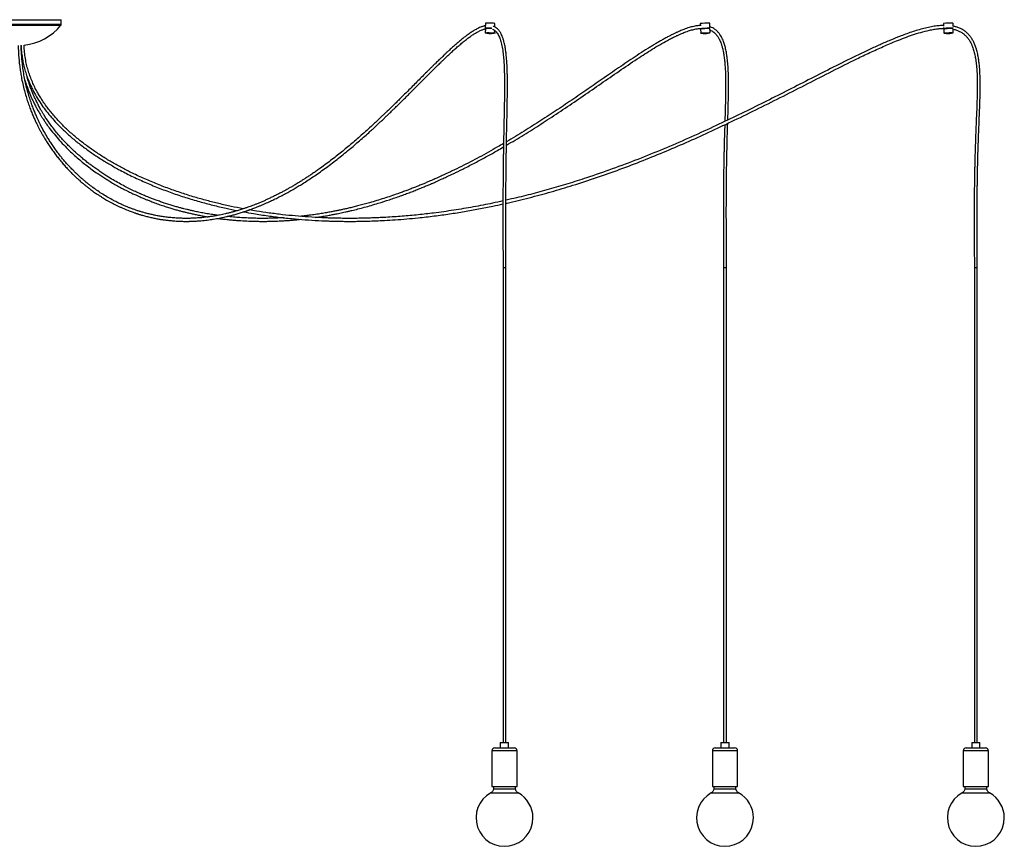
# Model space of a CAD drawing. Header units: millimetres. Extents: x 82 to 250, y 86 to 197.
# Tile 9 of 9: x 217 to 250, y 86 to 113. Entities that reach past the tile are written whole.
import ezdxf

# ---------------------------------------------------------------- set-up
doc = ezdxf.new("R2010")
doc.units = ezdxf.units.MM

msp = doc.modelspace()

# ---------------------------------------------------------------- linework, layer by layer
at = {"color": 7, "linetype": 'Continuous', "lineweight": 25}
for p, q in [((215.253, 113.379), (218.249, 113.379)), ((218.249, 113.225), (218.249, 113.379)), ((232.532, 113.259), (232.529, 113.099)), ((232.531, 113.082), (232.529, 112.94)), ((232.85, 113.134), (232.852, 113.254)), ((239.769, 113.25), (239.771, 113.184)), ((240.095, 113.102), (240.089, 113.262)), ((240.099, 112.943), (240.093, 113.085)), ((247.963, 113.254), (247.965, 113.163)), ((247.965, 113.112), (247.966, 113.094)), ((248.285, 113.161), (248.283, 113.259)), ((232.845, 112.934), (232.846, 113.018)), ((239.777, 113.074), (239.783, 112.931)), ((247.968, 113.077), (247.97, 112.934)), ((248.287, 112.94), (248.285, 113.059)), ((233.126, 105.037), (233.201, 105.037)), ((233.127, 105.037), (233.127, 89.037)), ((233.201, 105.037), (233.226, 105.037)), ((233.225, 89.037), (233.225, 105.037)), ((240.551, 105.037), (240.651, 105.037)), ((240.552, 105.037), (240.552, 89.037)), ((240.65, 89.037), (240.65, 105.037)), ((249, 105.037), (249.1, 105.037)), ((249.001, 105.037), (249.001, 89.037)), ((249.099, 89.037), (249.099, 105.037)), ((249.1, 105.037), (249.1, 105.037)), ((233.036, 89.037), (233.036, 88.857)), ((233.036, 89.037), (233.316, 89.037)), ((233.316, 88.857), (233.316, 89.037)), ((240.461, 89.037), (240.461, 88.857)), ((240.461, 89.037), (240.741, 89.037)), ((240.741, 88.857), (240.741, 89.037)), ((248.91, 89.037), (248.91, 88.857)), ((248.91, 89.037), (249.19, 89.037)), ((249.19, 88.857), (249.19, 89.037)), ((232.751, 88.757), (232.751, 87.557)), ((232.851, 88.857), (233.501, 88.857)), ((233.601, 87.557), (233.601, 88.757)), ((240.176, 88.757), (240.176, 87.557)), ((240.276, 88.857), (240.926, 88.857)), ((241.026, 87.557), (241.026, 88.757)), ((248.625, 88.757), (248.625, 87.557)), ((248.725, 88.857), (249.375, 88.857)), ((249.475, 87.557), (249.475, 88.757)), ((232.751, 87.557), (233.601, 87.557)), ((232.807, 87.557), (232.807, 87.477)), ((233.545, 87.477), (233.545, 87.557)), ((240.176, 87.557), (241.026, 87.557)), ((240.231, 87.557), (240.231, 87.477)), ((240.97, 87.477), (240.97, 87.557)), ((248.625, 87.557), (249.475, 87.557)), ((248.681, 87.557), (248.681, 87.477)), ((249.419, 87.477), (249.419, 87.557)), ((232.807, 87.477), (233.545, 87.477)), ((240.231, 87.477), (240.607, 87.477)), ((240.607, 87.477), (240.97, 87.477)), ((248.681, 87.477), (248.765, 87.477)), ((248.765, 87.477), (249.419, 87.477))]:
    msp.add_line(p, q, dxfattribs=at)
at = {"color": 8, "linetype": 'Continuous', "lineweight": 25}
for p, q in [((215.253, 113.225), (218.249, 113.225)), ((215.262, 113.199), (218.24, 113.199)), ((233.601, 88.757), (232.751, 88.757)), ((241.026, 88.757), (240.176, 88.757)), ((249.475, 88.757), (248.625, 88.757)), ((232.715, 87.341), (233.637, 87.341)), ((240.139, 87.341), (240.609, 87.341)), ((240.609, 87.341), (241.062, 87.341)), ((248.589, 87.341), (248.694, 87.341)), ((248.694, 87.341), (249.512, 87.341))]:
    msp.add_line(p, q, dxfattribs=at)
at = {"color": 7, "linetype": 'Continuous', "lineweight": 25, "flags": 128}
for points in [[(232.605, 113.093), (232.581, 113.094), (232.558, 113.095), (232.542, 113.097), (232.532, 113.098), (232.529, 113.099), (232.534, 113.1), (232.547, 113.101), (232.566, 113.102), (232.591, 113.102), (232.62, 113.102), (232.652, 113.102), (232.687, 113.102), (232.721, 113.101), (232.744, 113.101)], [(239.821, 113.093), (239.844, 113.094), (239.874, 113.095), (239.908, 113.097), (239.942, 113.098), (239.976, 113.099), (240.009, 113.1), (240.037, 113.101), (240.061, 113.102), (240.079, 113.102), (240.091, 113.102), (240.095, 113.102), (240.091, 113.102), (240.08, 113.101), (240.069, 113.101)], [(247.967, 113.093), (247.966, 113.094), (247.972, 113.095), (247.986, 113.097), (248.005, 113.098), (248.031, 113.099), (248.061, 113.1), (248.094, 113.101), (248.128, 113.102), (248.163, 113.102), (248.195, 113.102), (248.225, 113.102), (248.249, 113.102), (248.268, 113.101), (248.281, 113.1)], [(248.278, 113.26), (248.283, 113.259), (248.283, 113.259)], [(248.279, 113.084), (248.284, 113.082), (248.284, 113.082)], [(248.281, 113.1), (248.286, 113.099), (248.286, 113.099)], [(232.53, 112.939), (232.529, 112.94), (232.534, 112.941), (232.546, 112.942), (232.565, 112.942), (232.589, 112.943), (232.618, 112.943), (232.65, 112.943), (232.684, 112.942), (232.718, 112.942), (232.751, 112.941)], [(232.751, 112.941), (232.78, 112.94), (232.806, 112.939), (232.825, 112.937), (232.838, 112.936), (232.844, 112.935), (232.843, 112.934)], [(239.783, 112.931), (239.783, 112.931), (239.79, 112.932), (239.805, 112.933), (239.825, 112.934), (239.851, 112.935), (239.881, 112.936), (239.914, 112.937), (239.948, 112.939), (239.982, 112.94), (240.014, 112.941), (240.042, 112.942), (240.066, 112.942), (240.084, 112.943), (240.095, 112.943), (240.099, 112.943), (240.099, 112.943)], [(247.972, 112.934), (247.971, 112.935), (247.977, 112.936), (247.99, 112.937), (248.009, 112.939), (248.035, 112.94), (248.064, 112.941), (248.097, 112.942), (248.131, 112.942), (248.165, 112.943), (248.197, 112.943), (248.226, 112.943), (248.25, 112.942), (248.269, 112.942), (248.281, 112.941)], [(248.281, 112.941), (248.286, 112.94), (248.285, 112.939)]]:
    msp.add_lwpolyline(points, dxfattribs=at)
at = {"color": 7, "linetype": 'Continuous', "lineweight": 25}
for centre, radius, start, end in [((216.775, 114.401), 1.894, 276.7455, 320.646), ((218.209, 113.225), 0.04, 320.646, 0), ((232.65, 111.472), 1.615, 86.4725, 94.245), ((232.654, 111.617), 1.646, 86.4081, 94.2436), ((232.769, 112.743), 0.518, 80.8289, 91.3868), ((240.197, 105.893), 7.37, 90.8436, 93.3317), ((240.201, 105.8), 7.286, 90.8436, 93.3317), ((248.162, 111.252), 2.012, 86.6896, 95.6653), ((248.164, 111.098), 1.989, 86.6896, 95.6653), ((232.851, 88.757), 0.1, 90, 180), ((233.501, 88.757), 0.1, 0, 90), ((240.276, 88.757), 0.1, 90, 180), ((240.926, 88.757), 0.1, 0, 90), ((248.725, 88.757), 0.1, 90, 180), ((249.375, 88.757), 0.1, 0, 90), ((233.176, 86.5), 0.959, 118.7599, 0), ((233.176, 86.5), 0.959, 0, 61.2401), ((240.601, 86.5), 0.959, 118.7599, 0), ((240.601, 86.5), 0.959, 0, 61.2401), ((249.05, 86.5), 0.959, 118.7599, 0), ((249.05, 86.5), 0.959, 0, 61.2401)]:
    msp.add_arc(centre, radius, start, end, dxfattribs=at)
for points, knots in [([(232.53, 113.175), (232.523, 113.173), (232.506, 113.17), (232.479, 113.163), (232.447, 113.154), (232.411, 113.142), (232.363, 113.123), (232.307, 113.099), (232.246, 113.069), (232.192, 113.039), (232.142, 113.01), (232.092, 112.979), (232.039, 112.945), (231.982, 112.906), (231.909, 112.853), (231.821, 112.786), (231.718, 112.704), (231.613, 112.617), (231.508, 112.525), (231.402, 112.431), (231.306, 112.343), (231.223, 112.266), (231.157, 112.203), (231.1, 112.148), (231.052, 112.103), (231.009, 112.062), (230.966, 112.02), (230.916, 111.971), (230.857, 111.913), (230.788, 111.846), (230.714, 111.772), (230.636, 111.694), (230.535, 111.594), (230.41, 111.469), (230.261, 111.319), (230.11, 111.167), (229.96, 111.016), (229.815, 110.873), (229.68, 110.738), (229.555, 110.615), (229.439, 110.501), (229.331, 110.396), (229.238, 110.306), (229.152, 110.224), (229.07, 110.145), (228.979, 110.059), (228.88, 109.966), (228.749, 109.844), (228.587, 109.695), (228.399, 109.527), (228.215, 109.364), (228.034, 109.21), (227.858, 109.062), (227.682, 108.918), (227.503, 108.775), (227.317, 108.631), (227.122, 108.486), (226.951, 108.362), (226.804, 108.259), (226.689, 108.18), (226.579, 108.107), (226.479, 108.041), (226.389, 107.984), (226.309, 107.933), (226.234, 107.887), (226.163, 107.844), (226.088, 107.799), (226.006, 107.751), (225.914, 107.698), (225.816, 107.644), (225.713, 107.588), (225.605, 107.531), (225.49, 107.472), (225.372, 107.414), (225.256, 107.359), (225.145, 107.308), (225.037, 107.26), (224.93, 107.215), (224.826, 107.173), (224.732, 107.136), (224.647, 107.104), (224.572, 107.076), (224.513, 107.056), (224.465, 107.039), (224.421, 107.024), (224.37, 107.007), (224.31, 106.988), (224.243, 106.967), (224.166, 106.944), (224.08, 106.919), (223.983, 106.893), (223.88, 106.867), (223.778, 106.842), (223.679, 106.82), (223.585, 106.801), (223.48, 106.781), (223.366, 106.761), (223.245, 106.743), (223.113, 106.726), (222.962, 106.71), (222.823, 106.7), (222.715, 106.694), (222.644, 106.691), (222.578, 106.689), (222.518, 106.688), (222.466, 106.688), (222.417, 106.688), (222.365, 106.689), (222.306, 106.69), (222.238, 106.692), (222.161, 106.696), (222.076, 106.701), (221.985, 106.708), (221.868, 106.719), (221.733, 106.736), (221.582, 106.759), (221.441, 106.784), (221.305, 106.813), (221.177, 106.843), (221.056, 106.875), (220.946, 106.907), (220.841, 106.939), (220.738, 106.974), (220.637, 107.01), (220.536, 107.049), (220.435, 107.089), (220.326, 107.137), (220.208, 107.191), (220.086, 107.251), (219.943, 107.326), (219.783, 107.416), (219.608, 107.524), (219.44, 107.637), (219.303, 107.736), (219.197, 107.818), (219.119, 107.88), (219.043, 107.942), (218.971, 108.004), (218.902, 108.064), (218.843, 108.119), (218.794, 108.164), (218.754, 108.202), (218.718, 108.237), (218.678, 108.276), (218.632, 108.322), (218.575, 108.381), (218.506, 108.455), (218.425, 108.544), (218.339, 108.644), (218.241, 108.762), (218.139, 108.893), (218.035, 109.035), (217.941, 109.17), (217.857, 109.299), (217.764, 109.448), (217.661, 109.626), (217.57, 109.798), (217.504, 109.933), (217.458, 110.029), (217.409, 110.139), (217.356, 110.264), (217.3, 110.405), (217.243, 110.561), (217.184, 110.738), (217.124, 110.935), (217.071, 111.142), (217.023, 111.356), (216.982, 111.575), (216.951, 111.791), (216.927, 112.001), (216.911, 112.204), (216.901, 112.378), (216.9, 112.484), (216.9, 112.519)], [0, 0, 0, 0, 0.0011921, 0.0027267, 0.0044909, 0.0065001, 0.0087717, 0.0125958, 0.0160967, 0.0191909, 0.0220213, 0.024877, 0.0279933, 0.0313866, 0.0350741, 0.0411236, 0.0474619, 0.0539113, 0.0604492, 0.0670533, 0.0736937, 0.0784489, 0.082651, 0.0862622, 0.0892512, 0.0916847, 0.0943359, 0.0973934, 0.1012415, 0.1056163, 0.1104698, 0.1154589, 0.1205325, 0.1297995, 0.1393265, 0.1491071, 0.1588476, 0.1680575, 0.1766827, 0.1846805, 0.1920482, 0.1988647, 0.205114, 0.2098641, 0.2150849, 0.2208093, 0.2270472, 0.2338093, 0.2457017, 0.2575259, 0.2690645, 0.2802947, 0.2911962, 0.3018612, 0.3127764, 0.3243047, 0.3361593, 0.3483397, 0.3556634, 0.3627376, 0.3693508, 0.3754971, 0.3807367, 0.3855729, 0.3900024, 0.3940571, 0.3984114, 0.4033282, 0.4088107, 0.4148617, 0.4207825, 0.4271665, 0.4340159, 0.4411854, 0.4480422, 0.4545111, 0.4605895, 0.467184, 0.4732404, 0.4787559, 0.4837211, 0.4880826, 0.491829, 0.4940303, 0.4965065, 0.4994689, 0.5029179, 0.5068541, 0.511278, 0.51619, 0.5219203, 0.5280519, 0.5339903, 0.5396715, 0.5450948, 0.5502599, 0.5578537, 0.564808, 0.5711254, 0.5806033, 0.59082, 0.5950346, 0.599236, 0.6030437, 0.6064325, 0.6094532, 0.6120652, 0.6149235, 0.6183204, 0.6222546, 0.6266398, 0.6315396, 0.6369297, 0.6423391, 0.6515759, 0.6602722, 0.6684303, 0.6760534, 0.6836841, 0.6906844, 0.6970589, 0.7029113, 0.7089098, 0.715192, 0.7205917, 0.7265116, 0.7329434, 0.7398777, 0.7472476, 0.7545915, 0.7653702, 0.7758625, 0.7860674, 0.7959349, 0.8008983, 0.8057157, 0.8103889, 0.8149192, 0.819308, 0.8233233, 0.82616, 0.8286301, 0.8307791, 0.8332267, 0.8361751, 0.8396162, 0.8442912, 0.8496183, 0.8555451, 0.8614119, 0.8692511, 0.8764736, 0.8831017, 0.889157, 0.8947011, 0.9035196, 0.9125753, 0.9161923, 0.9198515, 0.9240061, 0.9288754, 0.9338986, 0.9394681, 0.9455648, 0.952174, 0.9592884, 0.9656059, 0.9722888, 0.9793663, 0.9849628, 0.9908377, 0.9970277, 1, 1, 1, 1]), ([(233.226, 105.037), (233.226, 105.132), (233.226, 105.314), (233.226, 105.579), (233.225, 105.826), (233.225, 106.057), (233.224, 106.292), (233.224, 106.531), (233.224, 106.77), (233.224, 106.994), (233.224, 107.203), (233.225, 107.398), (233.225, 107.574), (233.226, 107.734), (233.227, 107.931), (233.229, 108.175), (233.232, 108.473), (233.236, 108.778), (233.241, 109.134), (233.249, 109.539), (233.259, 109.993), (233.268, 110.448), (233.275, 110.904), (233.277, 111.282), (233.272, 111.578), (233.265, 111.794), (233.254, 111.991), (233.239, 112.168), (233.22, 112.327), (233.195, 112.486), (233.164, 112.627), (233.129, 112.744), (233.096, 112.832), (233.065, 112.898), (233.038, 112.945), (233.013, 112.984), (232.982, 113.026), (232.937, 113.075), (232.881, 113.119), (232.833, 113.147), (232.805, 113.156), (232.799, 113.158)], [0, 0, 0, 0, 0.033269, 0.064309, 0.093286, 0.120351, 0.145642, 0.176285, 0.204352, 0.230061, 0.255194, 0.278014, 0.298689, 0.317361, 0.334158, 0.368241, 0.40322, 0.439133, 0.475767, 0.528829, 0.582149, 0.635587, 0.689298, 0.743082, 0.768596, 0.793928, 0.81934, 0.838333, 0.857178, 0.876664, 0.896942, 0.91087, 0.924236, 0.935313, 0.9422, 0.948579, 0.95684, 0.967303, 0.982385, 0.995822, 1, 1, 1, 1]), ([(247.964, 113.186), (247.943, 113.185), (247.866, 113.183), (247.728, 113.17), (247.546, 113.141), (247.35, 113.098), (247.144, 113.043), (246.935, 112.979), (246.731, 112.908), (246.477, 112.814), (246.175, 112.691), (245.823, 112.538), (245.336, 112.315), (244.718, 112.015), (243.969, 111.636), (243.221, 111.254), (242.473, 110.873), (241.722, 110.496), (240.968, 110.126), (240.185, 109.754), (239.37, 109.384), (238.523, 109.019), (237.668, 108.673), (236.805, 108.348), (236.018, 108.076), (235.31, 107.851), (234.683, 107.666), (234.052, 107.496), (233.565, 107.373), (233.288, 107.313), (233.224, 107.299)], [0, 0, 0, 0, 0.004033, 0.014528, 0.026027, 0.038729, 0.05242, 0.066191, 0.079833, 0.093188, 0.117126, 0.141268, 0.165331, 0.217967, 0.27056, 0.323307, 0.375938, 0.428641, 0.481294, 0.533971, 0.59186, 0.649762, 0.707631, 0.765504, 0.823338, 0.864434, 0.905495, 0.946574, 0.987663, 1, 1, 1, 1]), ([(233.224, 107.195), (233.237, 107.198), (233.499, 107.254), (234.007, 107.38), (234.747, 107.579), (235.504, 107.805), (236.278, 108.058), (237.066, 108.338), (237.848, 108.637), (238.624, 108.953), (239.393, 109.285), (240.156, 109.631), (240.94, 110.001), (241.744, 110.394), (242.568, 110.809), (243.39, 111.228), (244.212, 111.648), (244.908, 111.997), (245.479, 112.271), (245.923, 112.474), (246.312, 112.641), (246.644, 112.771), (246.918, 112.868), (247.198, 112.956), (247.415, 113.011), (247.567, 113.041), (247.646, 113.055), (247.721, 113.066), (247.787, 113.074), (247.845, 113.08), (247.896, 113.083), (247.949, 113.086), (248.01, 113.086), (248.057, 113.086), (248.084, 113.084), (248.086, 113.084)], [0, 0, 0, 0, 0.002382, 0.050145, 0.097923, 0.145717, 0.197819, 0.249977, 0.3021, 0.354282, 0.406441, 0.458632, 0.510833, 0.568271, 0.625681, 0.683189, 0.74058, 0.797997, 0.828463, 0.858901, 0.889312, 0.907462, 0.925495, 0.943715, 0.962209, 0.967432, 0.972604, 0.977343, 0.981503, 0.985127, 0.988254, 0.991123, 0.994907, 0.999689, 1, 1, 1, 1]), ([(233.242, 109.152), (233.341, 109.209), (233.636, 109.381), (234.118, 109.681), (234.704, 110.057), (235.298, 110.452), (235.902, 110.865), (236.505, 111.282), (237.109, 111.699), (237.596, 112.028), (237.965, 112.267), (238.216, 112.424), (238.472, 112.576), (238.67, 112.686), (238.803, 112.756), (238.868, 112.789), (238.925, 112.817), (238.975, 112.841), (239.022, 112.862), (239.069, 112.884), (239.121, 112.906), (239.182, 112.932), (239.252, 112.959), (239.328, 112.987), (239.404, 113.012), (239.48, 113.034), (239.552, 113.052), (239.619, 113.066), (239.681, 113.076), (239.743, 113.083), (239.811, 113.087), (239.87, 113.087), (239.907, 113.082), (239.919, 113.08)], [0, 0, 0, 0, 0.044167, 0.131035, 0.217149, 0.30935, 0.401696, 0.493869, 0.58623, 0.679126, 0.716389, 0.753918, 0.792353, 0.831025, 0.841594, 0.851007, 0.859328, 0.866613, 0.872913, 0.879708, 0.886898, 0.895615, 0.905721, 0.917056, 0.928249, 0.938148, 0.949192, 0.958461, 0.966643, 0.975179, 0.984423, 0.994934, 1, 1, 1, 1]), ([(239.804, 113.185), (239.786, 113.185), (239.746, 113.184), (239.685, 113.177), (239.618, 113.168), (239.546, 113.153), (239.47, 113.135), (239.389, 113.112), (239.307, 113.086), (239.224, 113.056), (239.147, 113.025), (239.081, 112.998), (239.027, 112.974), (238.983, 112.954), (238.943, 112.936), (238.901, 112.916), (238.855, 112.894), (238.786, 112.859), (238.693, 112.812), (238.579, 112.75), (238.46, 112.684), (238.343, 112.616), (238.227, 112.546), (238.112, 112.476), (237.847, 112.311), (237.436, 112.042), (236.882, 111.664), (236.332, 111.284), (235.783, 110.904), (235.232, 110.529), (234.679, 110.16), (234.212, 109.859), (233.833, 109.622), (233.541, 109.443), (233.344, 109.325), (233.245, 109.267), (233.244, 109.267)], [0, 0, 0, 0, 0.007045, 0.016352, 0.025251, 0.034902, 0.046472, 0.057046, 0.069056, 0.081555, 0.092667, 0.102359, 0.110225, 0.116139, 0.121545, 0.127685, 0.134588, 0.142288, 0.158141, 0.175876, 0.193678, 0.211441, 0.229101, 0.246599, 0.263874, 0.350924, 0.436831, 0.52277, 0.608489, 0.694371, 0.780122, 0.865959, 0.91003, 0.954652, 0.999846, 1, 1, 1, 1]), ([(240.698, 110), (240.698, 110), (240.703, 110.152), (240.712, 110.457), (240.722, 110.914), (240.724, 111.292), (240.717, 111.59), (240.706, 111.809), (240.689, 112.012), (240.665, 112.199), (240.635, 112.361), (240.599, 112.511), (240.559, 112.631), (240.519, 112.726), (240.48, 112.804), (240.433, 112.882), (240.375, 112.956), (240.307, 113.024), (240.233, 113.079), (240.161, 113.12), (240.113, 113.136), (240.093, 113.144)], [0, 0, 0, 0, 0.000185, 0.130853, 0.262124, 0.393572, 0.455871, 0.518061, 0.582341, 0.631509, 0.680717, 0.726159, 0.767233, 0.793198, 0.820024, 0.848183, 0.878882, 0.911613, 0.944168, 0.976359, 1, 1, 1, 1]), ([(249.1, 105.037), (249.1, 105.132), (249.1, 105.316), (249.099, 105.583), (249.099, 105.831), (249.098, 106.064), (249.097, 106.3), (249.096, 106.54), (249.096, 106.78), (249.096, 107.005), (249.096, 107.215), (249.097, 107.41), (249.098, 107.586), (249.1, 107.746), (249.102, 107.943), (249.106, 108.188), (249.112, 108.489), (249.12, 108.796), (249.13, 109.112), (249.142, 109.434), (249.155, 109.76), (249.168, 110.086), (249.181, 110.414), (249.192, 110.742), (249.199, 111.076), (249.197, 111.36), (249.189, 111.592), (249.178, 111.763), (249.163, 111.919), (249.146, 112.041), (249.13, 112.137), (249.113, 112.221), (249.091, 112.314), (249.061, 112.422), (249.021, 112.534), (248.971, 112.643), (248.914, 112.743), (248.85, 112.833), (248.779, 112.912), (248.699, 112.983), (248.608, 113.045), (248.504, 113.097), (248.396, 113.137), (248.32, 113.153), (248.285, 113.161)], [0, 0, 0, 0, 0.033439, 0.06462, 0.093713, 0.12087, 0.146233, 0.176944, 0.205052, 0.23078, 0.25591, 0.278708, 0.299342, 0.317958, 0.334683, 0.368903, 0.404106, 0.440244, 0.477101, 0.515159, 0.553415, 0.591668, 0.630046, 0.668621, 0.7072, 0.747542, 0.768177, 0.788914, 0.807547, 0.823322, 0.832396, 0.841783, 0.853167, 0.866331, 0.880907, 0.895117, 0.908565, 0.921412, 0.933808, 0.946226, 0.95911, 0.972655, 0.987087, 1, 1, 1, 1]), ([(216.8, 112.515), (216.8, 112.477), (216.802, 112.363), (216.812, 112.178), (216.83, 111.965), (216.853, 111.765), (216.881, 111.578), (216.917, 111.376), (216.962, 111.164), (217.018, 110.947), (217.074, 110.752), (217.133, 110.572), (217.193, 110.406), (217.253, 110.251), (217.311, 110.112), (217.367, 109.987), (217.42, 109.876), (217.469, 109.776), (217.519, 109.681), (217.571, 109.584), (217.631, 109.478), (217.7, 109.362), (217.777, 109.237), (217.864, 109.105), (217.958, 108.97), (218.055, 108.838), (218.157, 108.708), (218.261, 108.581), (218.368, 108.458), (218.457, 108.361), (218.529, 108.286), (218.582, 108.231), (218.629, 108.184), (218.668, 108.146), (218.699, 108.116), (218.724, 108.092), (218.75, 108.069), (218.78, 108.041), (218.817, 108.007), (218.861, 107.967), (218.913, 107.922), (218.973, 107.87), (219.042, 107.813), (219.117, 107.753), (219.193, 107.694), (219.267, 107.639), (219.337, 107.588), (219.414, 107.534), (219.498, 107.478), (219.585, 107.421), (219.664, 107.372), (219.74, 107.327), (219.818, 107.282), (219.903, 107.234), (219.99, 107.188), (220.077, 107.143), (220.163, 107.101), (220.255, 107.059), (220.351, 107.017), (220.444, 106.978), (220.529, 106.944), (220.602, 106.916), (220.664, 106.894), (220.712, 106.877), (220.747, 106.865), (220.775, 106.856), (220.803, 106.847), (220.837, 106.836), (220.879, 106.823), (220.928, 106.808), (220.985, 106.791), (221.048, 106.774), (221.142, 106.749), (221.26, 106.72), (221.399, 106.69), (221.53, 106.666), (221.655, 106.646), (221.78, 106.629), (221.891, 106.617), (221.988, 106.607), (222.072, 106.601), (222.158, 106.596), (222.244, 106.592), (222.325, 106.589), (222.397, 106.588), (222.457, 106.588), (222.502, 106.588), (222.537, 106.588), (222.569, 106.589), (222.606, 106.59), (222.653, 106.591), (222.708, 106.594), (222.772, 106.597), (222.855, 106.602), (222.953, 106.61), (223.062, 106.62), (223.166, 106.632), (223.27, 106.646), (223.374, 106.662), (223.475, 106.679), (223.569, 106.696), (223.654, 106.713), (223.735, 106.73), (223.829, 106.751), (223.94, 106.778), (224.071, 106.813), (224.207, 106.851), (224.321, 106.886), (224.406, 106.914), (224.459, 106.931), (224.504, 106.947), (224.543, 106.96), (224.574, 106.971), (224.602, 106.981), (224.636, 106.993), (224.68, 107.009), (224.737, 107.031), (224.806, 107.057), (224.885, 107.089), (224.974, 107.125), (225.068, 107.165), (225.189, 107.218), (225.33, 107.283), (225.491, 107.361), (225.647, 107.44), (225.798, 107.52), (225.947, 107.602), (226.09, 107.684), (226.231, 107.768), (226.385, 107.863), (226.554, 107.97), (226.741, 108.094), (226.932, 108.226), (227.129, 108.367), (227.331, 108.517), (227.536, 108.674), (227.741, 108.837), (227.994, 109.044), (228.296, 109.301), (228.56, 109.536), (228.738, 109.698), (228.83, 109.783), (228.923, 109.869), (229.016, 109.956), (229.106, 110.041), (229.187, 110.119), (229.257, 110.186), (229.317, 110.243), (229.369, 110.294), (229.416, 110.339), (229.461, 110.383), (229.508, 110.429), (229.563, 110.483), (229.626, 110.544), (229.701, 110.619), (229.789, 110.706), (229.888, 110.803), (229.988, 110.904), (230.089, 111.005), (230.19, 111.106), (230.297, 111.213), (230.411, 111.328), (230.53, 111.447), (230.644, 111.561), (230.749, 111.665), (230.837, 111.753), (230.91, 111.825), (230.971, 111.885), (231.031, 111.944), (231.095, 112.005), (231.168, 112.075), (231.252, 112.155), (231.347, 112.244), (231.45, 112.339), (231.56, 112.438), (231.673, 112.536), (231.784, 112.629), (231.893, 112.716), (231.998, 112.795), (232.103, 112.867), (232.204, 112.932), (232.307, 112.989), (232.391, 113.027), (232.455, 113.051), (232.495, 113.064), (232.52, 113.07), (232.531, 113.072)], [0, 0, 0, 0, 0.003236, 0.009762, 0.015932, 0.021786, 0.027354, 0.032659, 0.040154, 0.047112, 0.05354, 0.059429, 0.065486, 0.071032, 0.076201, 0.080977, 0.085345, 0.089291, 0.092967, 0.096997, 0.101546, 0.106629, 0.112266, 0.118477, 0.125236, 0.131961, 0.138463, 0.145787, 0.152762, 0.159368, 0.16308, 0.166556, 0.169561, 0.172076, 0.17393, 0.175372, 0.176806, 0.178674, 0.18098, 0.183728, 0.186925, 0.190576, 0.194895, 0.199642, 0.204281, 0.208716, 0.212941, 0.216951, 0.222667, 0.227861, 0.232521, 0.236728, 0.241251, 0.246275, 0.251807, 0.256504, 0.26152, 0.266858, 0.272522, 0.278129, 0.282991, 0.2872, 0.290748, 0.293632, 0.295458, 0.296859, 0.298362, 0.300312, 0.30271, 0.305504, 0.308734, 0.312402, 0.316361, 0.324734, 0.332634, 0.340052, 0.346984, 0.353873, 0.361223, 0.365771, 0.370481, 0.375351, 0.380381, 0.385098, 0.389147, 0.392524, 0.395229, 0.396846, 0.398473, 0.400598, 0.403222, 0.406345, 0.409968, 0.414092, 0.420446, 0.426666, 0.432565, 0.438142, 0.444361, 0.450123, 0.455426, 0.46027, 0.464712, 0.469218, 0.476289, 0.483732, 0.491547, 0.499721, 0.503176, 0.506212, 0.50883, 0.511029, 0.51281, 0.514232, 0.51589, 0.518566, 0.521876, 0.525819, 0.530394, 0.535597, 0.54124, 0.546784, 0.556602, 0.565976, 0.574905, 0.583982, 0.592596, 0.601046, 0.609387, 0.617619, 0.628556, 0.639575, 0.651039, 0.662936, 0.675248, 0.687817, 0.700336, 0.712787, 0.734502, 0.756288, 0.762056, 0.767846, 0.773654, 0.779479, 0.785299, 0.790696, 0.794848, 0.79858, 0.801899, 0.80481, 0.807435, 0.810413, 0.813896, 0.817873, 0.822333, 0.828253, 0.834633, 0.841045, 0.847464, 0.853886, 0.860305, 0.867992, 0.875652, 0.883053, 0.889719, 0.895667, 0.899859, 0.903642, 0.90733, 0.911355, 0.915701, 0.921202, 0.927221, 0.933726, 0.940644, 0.947865, 0.954817, 0.961333, 0.968016, 0.974241, 0.980397, 0.986534, 0.992785, 0.995418, 0.998085, 1, 1, 1, 1]), ([(232.533, 112.938), (232.542, 112.936), (232.564, 112.931), (232.597, 112.925), (232.631, 112.92), (232.656, 112.918), (232.672, 112.917), (232.681, 112.917), (232.685, 112.917), (232.686, 112.917), (232.686, 112.917), (232.687, 112.917), (232.688, 112.916), (232.691, 112.916), (232.7, 112.917), (232.718, 112.917), (232.746, 112.919), (232.791, 112.924), (232.835, 112.931), (232.864, 112.939), (232.87, 112.941)], [0, 0, 0, 0, 0.0801, 0.19581, 0.295127, 0.369497, 0.415866, 0.443076, 0.452168, 0.454747, 0.456075, 0.457435, 0.459513, 0.466629, 0.493843, 0.545453, 0.619741, 0.742482, 0.941018, 1, 1, 1, 1]), ([(232.774, 113.062), (232.774, 113.061), (232.786, 113.057), (232.806, 113.046), (232.834, 113.029), (232.864, 113.005), (232.9, 112.969), (232.94, 112.916), (232.976, 112.854), (233.005, 112.789), (233.031, 112.72), (233.056, 112.641), (233.078, 112.551), (233.098, 112.453), (233.121, 112.314), (233.142, 112.137), (233.158, 111.922), (233.17, 111.67), (233.176, 111.382), (233.176, 111.056), (233.173, 110.732), (233.167, 110.408), (233.161, 110.084), (233.154, 109.763), (233.147, 109.449), (233.143, 109.189), (233.139, 108.984), (233.137, 108.832), (233.135, 108.685), (233.133, 108.546), (233.131, 108.406), (233.13, 108.26), (233.128, 108.096), (233.127, 107.924), (233.126, 107.744), (233.125, 107.558), (233.124, 107.354), (233.124, 107.133), (233.124, 106.891), (233.124, 106.649), (233.124, 106.408), (233.125, 106.17), (233.125, 105.914), (233.126, 105.64), (233.126, 105.345), (233.126, 105.142), (233.126, 105.037)], [0, 0, 0, 0, 0.000256, 0.009356, 0.016889, 0.023264, 0.034733, 0.047502, 0.059116, 0.069141, 0.079294, 0.090324, 0.102381, 0.115349, 0.128428, 0.154521, 0.180158, 0.205933, 0.244705, 0.283342, 0.322115, 0.360611, 0.399141, 0.437583, 0.47548, 0.51141, 0.530446, 0.548611, 0.565831, 0.582928, 0.598315, 0.615682, 0.635148, 0.656854, 0.677157, 0.699322, 0.723489, 0.749819, 0.778493, 0.809715, 0.836194, 0.86454, 0.894912, 0.927482, 0.962442, 1, 1, 1, 1]), ([(239.784, 112.931), (239.793, 112.93), (239.814, 112.925), (239.848, 112.921), (239.883, 112.918), (239.912, 112.917), (239.931, 112.916), (239.939, 112.917), (239.941, 112.917)], [0, 0, 0, 0, 0.163261, 0.419527, 0.64487, 0.830547, 0.958292, 1, 1, 1, 1]), ([(239.941, 112.917), (239.948, 112.917), (239.969, 112.918), (240.002, 112.922), (240.047, 112.93), (240.078, 112.938), (240.097, 112.942)], [0, 0, 0, 0, 0.133819, 0.395758, 0.635646, 1, 1, 1, 1]), ([(240.095, 113.036), (240.099, 113.035), (240.119, 113.027), (240.154, 113.009), (240.2, 112.979), (240.25, 112.94), (240.298, 112.891), (240.34, 112.838), (240.372, 112.79), (240.397, 112.747), (240.415, 112.712), (240.429, 112.681), (240.449, 112.635), (240.475, 112.566), (240.505, 112.471), (240.536, 112.348), (240.563, 112.203), (240.585, 112.038), (240.6, 111.874), (240.614, 111.656), (240.623, 111.383), (240.623, 111.057), (240.618, 110.732), (240.61, 110.408), (240.603, 110.148), (240.598, 109.996), (240.597, 109.952)], [0, 0, 0, 0, 0.005302, 0.026279, 0.046194, 0.069689, 0.098202, 0.12017, 0.140659, 0.157075, 0.169256, 0.17906, 0.190107, 0.216441, 0.248583, 0.282076, 0.332199, 0.381582, 0.430218, 0.479145, 0.576413, 0.672602, 0.769112, 0.864904, 0.960775, 1, 1, 1, 1]), ([(247.973, 112.934), (247.984, 112.931), (248.007, 112.927), (248.042, 112.922), (248.075, 112.918), (248.099, 112.917), (248.115, 112.917), (248.124, 112.916), (248.127, 112.916), (248.128, 112.917), (248.129, 112.917), (248.129, 112.917), (248.131, 112.917), (248.134, 112.917), (248.144, 112.917), (248.162, 112.918), (248.191, 112.921), (248.234, 112.927), (248.267, 112.935), (248.285, 112.939)], [0, 0, 0, 0, 0.10009, 0.224023, 0.329801, 0.407986, 0.456364, 0.484636, 0.493855, 0.496154, 0.497505, 0.498977, 0.5015, 0.511583, 0.542137, 0.599097, 0.682089, 0.820433, 1, 1, 1, 1]), ([(248.285, 113.059), (248.306, 113.054), (248.365, 113.041), (248.456, 113.009), (248.554, 112.961), (248.643, 112.9), (248.722, 112.828), (248.792, 112.745), (248.852, 112.654), (248.9, 112.56), (248.937, 112.472), (248.964, 112.392), (248.987, 112.315), (249.008, 112.233), (249.028, 112.138), (249.047, 112.03), (249.062, 111.914), (249.081, 111.728), (249.095, 111.48), (249.099, 111.171), (249.095, 110.869), (249.087, 110.573), (249.076, 110.281), (249.064, 109.993), (249.053, 109.709), (249.041, 109.431), (249.033, 109.194), (249.026, 108.999), (249.022, 108.845), (249.017, 108.697), (249.014, 108.558), (249.011, 108.418), (249.008, 108.272), (249.005, 108.109), (249.002, 107.936), (249, 107.756), (248.998, 107.57), (248.997, 107.366), (248.996, 107.143), (248.996, 106.901), (248.996, 106.658), (248.996, 106.416), (248.997, 106.176), (248.998, 105.919), (248.999, 105.644), (249, 105.347), (249, 105.143), (249, 105.037)], [0, 0, 0, 0, 0.008011, 0.021644, 0.034753, 0.047558, 0.060287, 0.073234, 0.086613, 0.099364, 0.110855, 0.120877, 0.129756, 0.139748, 0.151248, 0.164406, 0.178842, 0.193303, 0.231407, 0.267854, 0.303937, 0.339298, 0.374121, 0.408373, 0.442501, 0.476066, 0.508006, 0.527316, 0.545747, 0.563223, 0.580384, 0.595758, 0.613137, 0.632642, 0.654414, 0.674794, 0.697059, 0.72135, 0.747831, 0.776685, 0.808121, 0.834793, 0.863356, 0.893972, 0.926818, 0.96209, 1, 1, 1, 1]), ([(216.897, 112.512), (216.898, 112.48), (216.9, 112.377), (216.918, 112.208), (216.948, 112.009), (216.987, 111.825), (217.037, 111.64), (217.097, 111.458), (217.166, 111.279), (217.24, 111.114), (217.331, 110.931), (217.448, 110.727), (217.593, 110.503), (217.75, 110.291), (217.916, 110.088), (218.115, 109.866), (218.352, 109.629), (218.63, 109.381), (218.92, 109.146), (219.222, 108.925), (219.533, 108.717), (219.853, 108.521), (220.213, 108.317), (220.614, 108.111), (221.059, 107.906), (221.512, 107.718), (221.971, 107.546), (222.435, 107.39), (222.895, 107.253), (223.351, 107.132), (223.776, 107.03), (224.053, 106.974), (224.18, 106.948)], [0, 0, 0, 0, 0.009761, 0.031356, 0.051636, 0.070719, 0.088696, 0.109707, 0.129172, 0.147135, 0.164366, 0.191675, 0.218724, 0.245552, 0.272176, 0.298631, 0.3365, 0.374492, 0.412558, 0.450647, 0.488851, 0.527143, 0.565452, 0.615427, 0.665484, 0.715623, 0.765722, 0.815737, 0.865837, 0.913097, 0.960308, 1, 1, 1, 1]), ([(224.38, 107.011), (224.245, 107.037), (223.971, 107.09), (223.561, 107.183), (223.152, 107.287), (222.733, 107.404), (222.305, 107.538), (221.868, 107.69), (221.436, 107.856), (221.011, 108.037), (220.618, 108.222), (220.259, 108.407), (219.931, 108.59), (219.611, 108.786), (219.299, 108.993), (218.996, 109.214), (218.704, 109.449), (218.473, 109.655), (218.296, 109.826), (218.169, 109.957), (218.048, 110.09), (217.932, 110.226), (217.821, 110.364), (217.715, 110.507), (217.62, 110.645), (217.534, 110.781), (217.453, 110.918), (217.372, 111.07), (217.292, 111.239), (217.22, 111.414), (217.157, 111.592), (217.103, 111.774), (217.057, 111.969), (217.022, 112.18), (217.001, 112.365), (216.998, 112.48), (216.997, 112.52)], [0, 0, 0, 0, 0.042031, 0.085309, 0.128232, 0.170922, 0.217963, 0.265024, 0.312019, 0.358964, 0.40601, 0.444192, 0.482295, 0.520312, 0.558379, 0.596424, 0.634363, 0.67205, 0.690656, 0.709085, 0.72734, 0.745422, 0.763336, 0.781089, 0.799437, 0.81398, 0.82998, 0.84741, 0.866256, 0.886521, 0.904514, 0.923564, 0.943749, 0.965184, 0.988022, 1, 1, 1, 1]), ([(223.526, 106.79), (223.486, 106.795), (223.378, 106.81), (223.208, 106.837), (223.019, 106.871), (222.847, 106.904), (222.701, 106.936), (222.578, 106.964), (222.476, 106.988), (222.375, 107.013), (222.268, 107.041), (222.149, 107.074), (222.017, 107.112), (221.873, 107.156), (221.728, 107.202), (221.586, 107.251), (221.452, 107.298), (221.325, 107.346), (221.217, 107.388), (221.127, 107.424), (221.056, 107.454), (220.996, 107.479), (220.947, 107.5), (220.907, 107.518), (220.864, 107.537), (220.81, 107.561), (220.742, 107.593), (220.659, 107.631), (220.54, 107.689), (220.384, 107.768), (220.193, 107.87), (219.993, 107.984), (219.81, 108.095), (219.648, 108.2), (219.511, 108.293), (219.38, 108.385), (219.26, 108.474), (219.14, 108.566), (219.022, 108.66), (218.909, 108.754), (218.811, 108.84), (218.719, 108.923), (218.622, 109.013), (218.512, 109.12), (218.39, 109.244), (218.259, 109.387), (218.125, 109.541), (217.996, 109.7), (217.881, 109.854), (217.78, 109.997), (217.698, 110.122), (217.631, 110.23), (217.578, 110.319), (217.534, 110.397), (217.501, 110.456), (217.48, 110.497), (217.464, 110.528), (217.444, 110.565), (217.418, 110.617), (217.385, 110.685), (217.346, 110.769), (217.302, 110.869), (217.253, 110.987), (217.202, 111.123), (217.15, 111.278), (217.115, 111.393), (217.099, 111.457), (217.097, 111.462)], [0, 0, 0, 0, 0.015653, 0.042769, 0.067743, 0.090589, 0.111327, 0.126154, 0.1397, 0.152398, 0.166563, 0.182528, 0.20027, 0.219766, 0.240986, 0.258848, 0.277687, 0.295391, 0.310857, 0.322244, 0.332055, 0.340302, 0.346999, 0.352155, 0.35713, 0.364778, 0.374344, 0.38581, 0.399028, 0.424347, 0.451319, 0.479871, 0.509918, 0.53014, 0.550715, 0.570133, 0.588124, 0.604722, 0.624405, 0.641823, 0.657041, 0.670163, 0.685597, 0.703341, 0.723299, 0.745364, 0.769415, 0.792551, 0.813633, 0.832735, 0.849942, 0.862181, 0.873329, 0.883035, 0.890852, 0.894465, 0.897554, 0.90177, 0.907795, 0.915606, 0.925175, 0.93647, 0.94946, 0.964118, 0.980424, 0.998373, 1, 1, 1, 1]), ([(217.027, 111.345), (217.04, 111.3), (217.069, 111.201), (217.12, 111.058), (217.173, 110.919), (217.222, 110.801), (217.267, 110.7), (217.307, 110.616), (217.343, 110.544), (217.374, 110.483), (217.401, 110.431), (217.427, 110.384), (217.455, 110.332), (217.492, 110.268), (217.537, 110.192), (217.591, 110.105), (217.653, 110.009), (217.721, 109.908), (217.792, 109.807), (217.901, 109.66), (218.048, 109.476), (218.235, 109.263), (218.42, 109.069), (218.603, 108.892), (218.781, 108.732), (218.953, 108.587), (219.121, 108.453), (219.296, 108.322), (219.459, 108.207), (219.613, 108.104), (219.753, 108.014), (219.901, 107.923), (220.057, 107.832), (220.204, 107.75), (220.335, 107.681), (220.443, 107.626), (220.538, 107.578), (220.622, 107.538), (220.692, 107.505), (220.752, 107.478), (220.803, 107.455), (220.852, 107.433), (220.907, 107.408), (220.975, 107.379), (221.058, 107.345), (221.155, 107.305), (221.269, 107.261), (221.41, 107.207), (221.57, 107.15), (221.739, 107.094), (221.896, 107.044), (222.039, 107.001), (222.17, 106.964), (222.287, 106.933), (222.396, 106.905), (222.506, 106.878), (222.627, 106.85), (222.76, 106.821), (222.905, 106.791), (223.053, 106.763), (223.153, 106.746), (223.199, 106.738)], [0, 0, 0, 0, 0.014515, 0.032011, 0.047618, 0.061311, 0.07306, 0.082886, 0.091291, 0.099149, 0.105342, 0.110297, 0.116632, 0.124793, 0.134812, 0.145999, 0.158917, 0.173079, 0.187142, 0.201032, 0.235557, 0.268782, 0.300567, 0.331052, 0.360306, 0.387737, 0.413787, 0.440227, 0.469252, 0.489181, 0.510221, 0.532394, 0.555721, 0.579863, 0.597371, 0.613099, 0.627013, 0.639082, 0.649282, 0.657597, 0.664745, 0.671304, 0.678827, 0.688559, 0.700288, 0.714188, 0.730285, 0.748606, 0.774114, 0.797961, 0.819953, 0.840056, 0.858241, 0.874482, 0.888757, 0.903799, 0.92048, 0.938834, 0.958874, 0.980614, 1, 1, 1, 1]), ([(240.593, 109.84), (240.593, 109.814), (240.589, 109.681), (240.582, 109.449), (240.575, 109.189), (240.57, 108.984), (240.566, 108.832), (240.563, 108.685), (240.561, 108.546), (240.558, 108.406), (240.556, 108.26), (240.554, 108.096), (240.552, 107.924), (240.55, 107.744), (240.549, 107.558), (240.548, 107.354), (240.548, 107.132), (240.547, 106.891), (240.548, 106.649), (240.548, 106.408), (240.549, 106.169), (240.549, 105.914), (240.55, 105.64), (240.55, 105.345), (240.551, 105.142), (240.551, 105.037)], [0, 0, 0, 0, 0.0162714, 0.0825553, 0.1453988, 0.1786924, 0.2104628, 0.2405805, 0.270491, 0.297412, 0.3277965, 0.3618531, 0.3998276, 0.4353457, 0.4741189, 0.5163941, 0.5624512, 0.6126066, 0.6672177, 0.7135301, 0.763107, 0.8162236, 0.8731835, 0.9343204, 1, 1, 1, 1]), ([(240.651, 105.037), (240.651, 105.132), (240.651, 105.315), (240.65, 105.58), (240.649, 105.828), (240.649, 106.059), (240.648, 106.295), (240.648, 106.533), (240.647, 106.773), (240.647, 106.997), (240.648, 107.207), (240.648, 107.401), (240.649, 107.578), (240.65, 107.737), (240.652, 107.935), (240.655, 108.179), (240.659, 108.477), (240.665, 108.783), (240.673, 109.14), (240.683, 109.509), (240.691, 109.774), (240.695, 109.887)], [0, 0, 0, 0, 0.0585186, 0.1131075, 0.1640592, 0.2116407, 0.2560953, 0.3099481, 0.3592608, 0.4044206, 0.4485565, 0.4886218, 0.5249085, 0.5576713, 0.5871313, 0.6470553, 0.7086023, 0.7717893, 0.8362431, 0.9295774, 1, 1, 1, 1]), ([(233.143, 109.208), (233.077, 109.169), (232.908, 109.071), (232.633, 108.916), (232.328, 108.749), (232.025, 108.589), (231.724, 108.436), (231.482, 108.317), (231.306, 108.234), (231.206, 108.186), (231.12, 108.147), (231.048, 108.114), (230.991, 108.088), (230.941, 108.065), (230.89, 108.043), (230.829, 108.015), (230.755, 107.983), (230.669, 107.945), (230.567, 107.902), (230.45, 107.853), (230.321, 107.8), (230.181, 107.744), (230.034, 107.686), (229.886, 107.629), (229.736, 107.574), (229.479, 107.481), (229.112, 107.357), (228.732, 107.242), (228.451, 107.164), (228.276, 107.117), (228.113, 107.076), (227.962, 107.04), (227.824, 107.008), (227.699, 106.98), (227.582, 106.956), (227.461, 106.931), (227.326, 106.905), (227.172, 106.877), (226.998, 106.848), (226.807, 106.819), (226.614, 106.792), (226.444, 106.771), (226.343, 106.76), (226.302, 106.756)], [0, 0, 0, 0, 0.030497, 0.077223, 0.125425, 0.169242, 0.214369, 0.260783, 0.277905, 0.292881, 0.305698, 0.316341, 0.324799, 0.331102, 0.338346, 0.347549, 0.358395, 0.370758, 0.386082, 0.403252, 0.422277, 0.443165, 0.464891, 0.48665, 0.508439, 0.530257, 0.598987, 0.667906, 0.694827, 0.719988, 0.743366, 0.764952, 0.784739, 0.802417, 0.818367, 0.834971, 0.853916, 0.876028, 0.900657, 0.927803, 0.957462, 0.982484, 1, 1, 1, 1]), ([(226.821, 106.721), (226.856, 106.726), (226.951, 106.739), (227.1, 106.764), (227.262, 106.792), (227.408, 106.819), (227.528, 106.843), (227.631, 106.864), (227.724, 106.884), (227.823, 106.905), (227.929, 106.929), (228.068, 106.962), (228.244, 107.005), (228.46, 107.062), (228.689, 107.126), (228.972, 107.21), (229.301, 107.315), (229.604, 107.42), (229.838, 107.505), (230.002, 107.567), (230.165, 107.63), (230.321, 107.692), (230.467, 107.752), (230.597, 107.806), (230.712, 107.855), (230.805, 107.896), (230.878, 107.928), (230.932, 107.952), (230.979, 107.973), (231.026, 107.994), (231.081, 108.019), (231.15, 108.05), (231.23, 108.087), (231.32, 108.13), (231.42, 108.177), (231.527, 108.229), (231.638, 108.282), (231.747, 108.337), (231.946, 108.437), (232.229, 108.583), (232.59, 108.778), (232.893, 108.946), (233.074, 109.053), (233.141, 109.092)], [0, 0, 0, 0, 0.016151, 0.043617, 0.06848, 0.09074, 0.110398, 0.124078, 0.138068, 0.153256, 0.16964, 0.187218, 0.217632, 0.251041, 0.28736, 0.324585, 0.382989, 0.441248, 0.4672, 0.493114, 0.518985, 0.544364, 0.567486, 0.588186, 0.606478, 0.622376, 0.632648, 0.64146, 0.648566, 0.655123, 0.663872, 0.674918, 0.688252, 0.702473, 0.718593, 0.736387, 0.75431, 0.772055, 0.789622, 0.850898, 0.909892, 0.966724, 1, 1, 1, 1]), ([(224.389, 106.909), (224.501, 106.888), (224.775, 106.837), (225.2, 106.774), (225.667, 106.714), (226.123, 106.668), (226.575, 106.633), (226.923, 106.613), (227.169, 106.603), (227.317, 106.598), (227.463, 106.594), (227.605, 106.591), (227.729, 106.589), (227.83, 106.588), (227.906, 106.588), (227.967, 106.588), (228.015, 106.588), (228.064, 106.588), (228.127, 106.588), (228.215, 106.589), (228.324, 106.591), (228.447, 106.593), (228.622, 106.597), (228.851, 106.605), (229.158, 106.62), (229.504, 106.641), (229.883, 106.67), (230.321, 106.712), (230.803, 106.767), (231.322, 106.838), (231.821, 106.917), (232.306, 107.004), (232.739, 107.088), (233.011, 107.148), (233.124, 107.173)], [0, 0, 0, 0, 0.038791, 0.0949337, 0.1464272, 0.1992344, 0.251196, 0.3011655, 0.3182695, 0.3351168, 0.351705, 0.3680322, 0.3835007, 0.3938314, 0.402476, 0.4094321, 0.4146978, 0.4188521, 0.4261911, 0.4362377, 0.4489935, 0.4632774, 0.4780863, 0.5087039, 0.5413471, 0.582845, 0.6270226, 0.6710894, 0.7329093, 0.7924328, 0.8496279, 0.9051072, 0.9605348, 1, 1, 1, 1]), ([(233.124, 107.277), (233.009, 107.251), (232.678, 107.176), (232.125, 107.071), (231.463, 106.959), (230.843, 106.872), (230.265, 106.806), (229.729, 106.757), (229.302, 106.728), (228.99, 106.712), (228.805, 106.704), (228.631, 106.698), (228.475, 106.694), (228.34, 106.691), (228.225, 106.689), (228.13, 106.688), (228.047, 106.688), (227.968, 106.688), (227.88, 106.688), (227.778, 106.689), (227.66, 106.69), (227.525, 106.692), (227.373, 106.696), (227.204, 106.701), (226.934, 106.712), (226.573, 106.733), (226.132, 106.768), (225.693, 106.812), (225.257, 106.867), (224.885, 106.921), (224.663, 106.961), (224.584, 106.975)], [0, 0, 0, 0, 0.041265, 0.118148, 0.196264, 0.275572, 0.33639, 0.399075, 0.463583, 0.485707, 0.50791, 0.528361, 0.54644, 0.562149, 0.575493, 0.586475, 0.595347, 0.604366, 0.614211, 0.625977, 0.639842, 0.6555, 0.673172, 0.69285, 0.714524, 0.767538, 0.818981, 0.868839, 0.921411, 0.972172, 1, 1, 1, 1]), ([(223.527, 106.688), (223.538, 106.687), (223.608, 106.677), (223.735, 106.662), (223.906, 106.643), (224.072, 106.628), (224.269, 106.613), (224.494, 106.599), (224.692, 106.592), (224.824, 106.59), (224.893, 106.589), (224.954, 106.588), (225.005, 106.588), (225.047, 106.588), (225.08, 106.588), (225.114, 106.588), (225.154, 106.588), (225.206, 106.589), (225.277, 106.59), (225.367, 106.592), (225.474, 106.596), (225.587, 106.601), (225.716, 106.607), (225.86, 106.616), (226.021, 106.628), (226.17, 106.641), (226.265, 106.651), (226.303, 106.656)], [0, 0, 0, 0, 0.012284, 0.075951, 0.137628, 0.197289, 0.254908, 0.350762, 0.440191, 0.468368, 0.493539, 0.515123, 0.533977, 0.548837, 0.559699, 0.570329, 0.584906, 0.603436, 0.625924, 0.661901, 0.700408, 0.741276, 0.784505, 0.83905, 0.896942, 0.95818, 1, 1, 1, 1]), ([(225.738, 106.709), (225.735, 106.709), (225.671, 106.705), (225.551, 106.699), (225.404, 106.694), (225.291, 106.691), (225.212, 106.689), (225.149, 106.688), (225.103, 106.688), (225.066, 106.688), (225.027, 106.688), (224.978, 106.688), (224.916, 106.688), (224.843, 106.689), (224.719, 106.692), (224.543, 106.698), (224.325, 106.709), (224.103, 106.725), (223.94, 106.74), (223.848, 106.75), (223.831, 106.752)], [0, 0, 0, 0, 0.005171, 0.100845, 0.18848, 0.236361, 0.278393, 0.311579, 0.335933, 0.350908, 0.370311, 0.39615, 0.428417, 0.467102, 0.511685, 0.623732, 0.742886, 0.855202, 0.973025, 1, 1, 1, 1]), ([(232.807, 87.477), (232.803, 87.461), (232.796, 87.43), (232.773, 87.392), (232.746, 87.361), (232.725, 87.348), (232.715, 87.341)], [0, 0, 0, 0, 0.276464, 0.560877, 0.783463, 1, 1, 1, 1]), ([(233.637, 87.341), (233.624, 87.35), (233.598, 87.368), (233.571, 87.404), (233.553, 87.44), (233.548, 87.465), (233.545, 87.477)], [0, 0, 0, 0, 0.276464, 0.560877, 0.783463, 1, 1, 1, 1]), ([(240.231, 87.477), (240.228, 87.461), (240.221, 87.43), (240.198, 87.392), (240.17, 87.361), (240.149, 87.348), (240.139, 87.341)], [0, 0, 0, 0, 0.2764644, 0.5608775, 0.7834632, 1, 1, 1, 1]), ([(241.062, 87.341), (241.049, 87.35), (241.023, 87.368), (240.996, 87.404), (240.977, 87.44), (240.972, 87.465), (240.97, 87.477)], [0, 0, 0, 0, 0.276464, 0.560877, 0.783463, 1, 1, 1, 1]), ([(248.681, 87.477), (248.677, 87.461), (248.671, 87.43), (248.647, 87.392), (248.62, 87.361), (248.599, 87.348), (248.589, 87.341)], [0, 0, 0, 0, 0.2764644, 0.5608775, 0.7834632, 1, 1, 1, 1]), ([(249.512, 87.341), (249.499, 87.35), (249.472, 87.368), (249.445, 87.404), (249.427, 87.44), (249.422, 87.465), (249.419, 87.477)], [0, 0, 0, 0, 0.276464, 0.560877, 0.783463, 1, 1, 1, 1])]:
    msp.add_open_spline(points, degree=3, knots=knots, dxfattribs=at)

doc.saveas('drawing.dxf')
